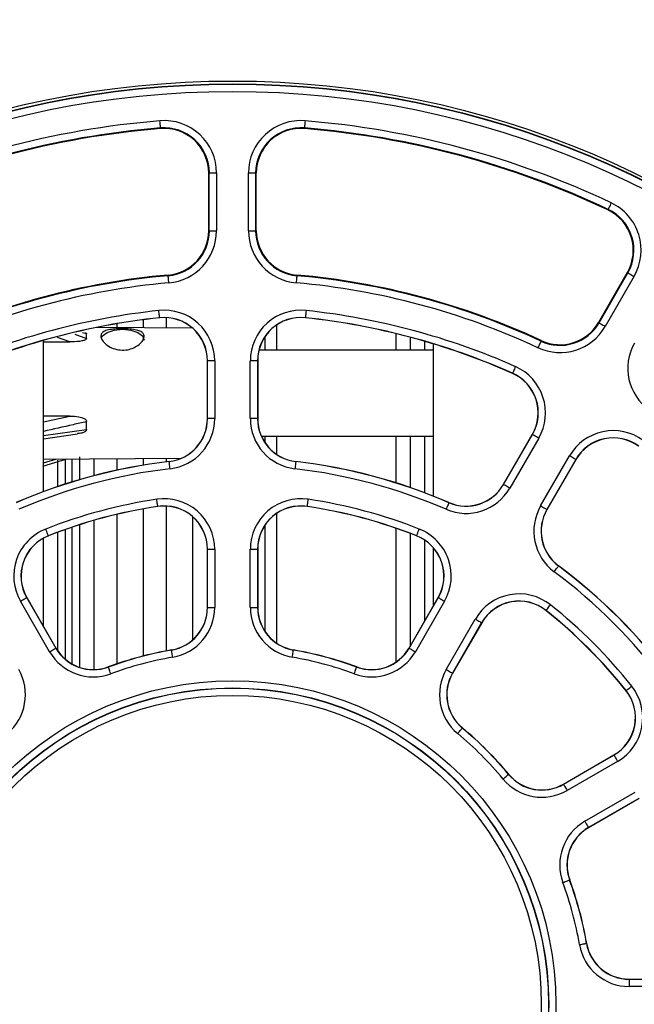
# Paper-space layout 'Sheet1' of a CAD drawing. Header units: millimetres. Extents: x 0 to 420, y 0 to 297.
# Tile 9 of 130: x 57 to 65, y 62 to 76. Entities that reach past the tile are written whole.
import ezdxf

# ---------------------------------------------------------------- set-up
doc = ezdxf.new("R2010")
doc.units = ezdxf.units.MM
doc.layers.add('SLD-0', color=179, linetype='Continuous')
doc.styles.add('SLDTEXTSTYLE1', font='TXT', dxfattribs={"width": 0.75})
doc.styles.add('SLDTEXTSTYLE3', font='TXT', dxfattribs={"width": 0.96})
doc.dimstyles.new('SLDDIMSTYLE3', dxfattribs={"dimtxt": 2.5, "dimasz": 3.302, "dimexe": 0, "dimexo": 0.0625, "dimtad": 1, "dimdec": 1, "dimlfac": 5, "dimrnd": 1e-09, "dimzin": 4, "dimdsep": 46, "dimtxsty": 'SLDTEXTSTYLE1', "dimblk1": 'NONE', "dimblk2": 'NONE', "dimsah": 1, "dimcen": 0, "dimadec": 0, "dimazin": 1, "dimtfac": 1, "dimtmove": 0, "dimatfit": 3, "dimldrblk": 'NONE', "dimfxl": 0, "dimfrac": 2, "dimtolj": 1, "dimtzin": 12, "dimarcsym": 0})
doc.dimstyles.new('SLDDIMSTYLE4', dxfattribs={"dimtxt": 2.5, "dimasz": 3.302, "dimexe": 0, "dimexo": 0.0625, "dimtad": 1, "dimdec": 1, "dimlfac": 5, "dimrnd": 1e-09, "dimzin": 12, "dimdsep": 46, "dimtxsty": 'SLDTEXTSTYLE1', "dimblk1": 'NONE', "dimblk2": 'NONE', "dimsah": 1, "dimcen": 0, "dimadec": 0, "dimazin": 3, "dimtfac": 1, "dimtmove": 0, "dimatfit": 3, "dimldrblk": 'NONE', "dimfxl": 0, "dimfrac": 2, "dimtolj": 1, "dimtzin": 12, "dimarcsym": 0})

# ---------------------------------------------------------------- blocks, each defined once
blk = doc.blocks.new('_D_22')
at = {"layer": 'SLD-0', "color": 179}
for p, q in [((177.639, 244.196), (170.681, 237.013)), ((170.681, 237.013), (163.266, 229.357)), ((168.235, 235.206), (170.681, 237.013)), ((170.681, 237.013), (168.594, 234.858)), ((170.681, 237.013), (168.953, 234.51)), ((168.235, 235.206), (168.953, 234.51)), ((163.266, 229.357), (151.443, 229.357))]:
    blk.add_line(p, q, dxfattribs=at)
at = {"layer": 'SLD-0', "color": 179, "char_height": 2.5, "attachment_point": 1, "style": 'SLDTEXTSTYLE3'}
for s, insert in [('%%c', (150.193, 232.392)), ('20.0', (155.213, 232.43))]:
    blk.add_mtext(s, dxfattribs=dict(at, insert=insert))
blk = doc.blocks.new('_None')
blk = doc.blocks.new('_D_23')
at = {"layer": 'SLD-0', "color": 179}
for p, q in [((163.999, 261.493), (154.023, 261.493)), ((172.8, 249.896), (163.999, 261.493)), ((171.384, 252.588), (170.588, 251.984)), ((171.384, 252.588), (172.8, 249.896)), ((172.8, 249.896), (170.986, 252.286)), ((172.8, 249.896), (170.588, 251.984)), ((175.52, 246.312), (172.8, 249.896))]:
    blk.add_line(p, q, dxfattribs=at)
at = {"layer": 'SLD-0', "color": 179, "char_height": 2.5, "attachment_point": 1, "style": 'SLDTEXTSTYLE3'}
for s, insert in [('%%c', (152.773, 264.528)), ('9.0', (157.794, 264.566))]:
    blk.add_mtext(s, dxfattribs=dict(at, insert=insert))
blk = doc.blocks.new('_D_24')
at = {"layer": 'SLD-0', "color": 179}
for p, q in [((241.453, 256.697), (250.709, 264.131)), ((250.709, 264.131), (262.532, 264.131)), ((241.453, 256.697), (243.478, 258.965)), ((244.105, 258.186), (243.478, 258.965)), ((241.453, 256.697), (243.792, 258.576)), ((244.105, 258.186), (241.453, 256.697)), ((236.385, 252.627), (241.453, 256.697))]:
    blk.add_line(p, q, dxfattribs=at)
at = {"layer": 'SLD-0', "color": 179, "char_height": 2.5, "attachment_point": 1, "style": 'SLDTEXTSTYLE3'}
for s, insert in [('%%c', (251.047, 267.167)), ('13.0', (256.067, 267.205))]:
    blk.add_mtext(s, dxfattribs=dict(at, insert=insert))
blk = doc.blocks.new('_D_25')
at = {"layer": 'SLD-0', "color": 179}
for p, q in [((240.691, 239.098), (237.146, 235.226)), ((237.146, 235.226), (227.951, 225.18)), ((234.752, 233.35), (237.146, 235.226)), ((237.146, 235.226), (235.121, 233.013)), ((237.146, 235.226), (235.489, 232.675)), ((234.752, 233.35), (235.489, 232.675)), ((227.951, 225.18), (216.128, 225.18))]:
    blk.add_line(p, q, dxfattribs=at)
at = {"layer": 'SLD-0', "color": 179, "char_height": 2.5, "attachment_point": 1, "style": 'SLDTEXTSTYLE3'}
for s, insert in [('%%c', (214.878, 228.215)), ('10.5', (219.898, 228.254))]:
    blk.add_mtext(s, dxfattribs=dict(at, insert=insert))
blk = doc.blocks.new('_D_28')
at = {"layer": 'SLD-0', "color": 179}
for p, q in [((173.264, 174.39), (183.569, 183.365)), ((183.569, 183.365), (193.545, 183.365)), ((173.264, 174.39), (175.198, 176.738)), ((175.855, 175.984), (175.198, 176.738)), ((173.264, 174.39), (175.526, 176.361)), ((175.855, 175.984), (173.264, 174.39)), ((169.87, 171.435), (173.264, 174.39))]:
    blk.add_line(p, q, dxfattribs=at)
at = {"layer": 'SLD-0', "color": 179, "char_height": 2.5, "attachment_point": 1, "style": 'SLDTEXTSTYLE3'}
for s, insert in [('%%c', (183.906, 186.4)), ('9.0', (188.927, 186.438))]:
    blk.add_mtext(s, dxfattribs=dict(at, insert=insert))
blk = doc.blocks.new('_D_30')
at = {"layer": 'SLD-0', "color": 179}
for p, q in [((230.033, 164.087), (234.374, 159.249)), ((236.006, 156.682), (234.374, 159.249)), ((234.374, 159.249), (236.75, 157.35)), ((234.374, 159.249), (236.378, 157.016)), ((234.374, 159.249), (244.668, 147.778)), ((236.006, 156.682), (236.75, 157.35)), ((244.668, 147.778), (256.491, 147.778))]:
    blk.add_line(p, q, dxfattribs=at)
at = {"layer": 'SLD-0', "color": 179, "char_height": 2.5, "attachment_point": 1, "style": 'SLDTEXTSTYLE3'}
for s, insert in [('%%c', (245.006, 150.813)), ('13.0', (250.026, 150.851))]:
    blk.add_mtext(s, dxfattribs=dict(at, insert=insert))
blk = doc.blocks.new('_D_31')
at = {"layer": 'SLD-0', "color": 179}
for p, q in [((224.118, 191.46), (212.295, 191.46)), ((230.761, 181.361), (224.118, 191.46)), ((229.53, 184.142), (228.695, 183.593)), ((229.53, 184.142), (230.761, 181.361)), ((230.761, 181.361), (229.113, 183.868)), ((230.761, 181.361), (228.695, 183.593)), ((233.646, 176.975), (230.761, 181.361))]:
    blk.add_line(p, q, dxfattribs=at)
at = {"layer": 'SLD-0', "color": 179, "char_height": 2.5, "attachment_point": 1, "style": 'SLDTEXTSTYLE3'}
for s, insert in [('%%c', (211.045, 194.495)), ('10.5', (216.066, 194.534))]:
    blk.add_mtext(s, dxfattribs=dict(at, insert=insert))

psp = doc.layouts.new('Sheet1')

# ---------------------------------------------------------------- linework, layer by layer
at = {"layer": 'SLD-0', "color": 179, "linetype": 'Continuous', "lineweight": 25}
for p, q in [((58.766, 74.643), (58.764, 74.662)), ((58.767, 74.625), (58.766, 74.643)), ((60.782, 74.643), (60.78, 74.625)), ((60.783, 74.662), (60.782, 74.643)), ((58.768, 74.608), (58.767, 74.625)), ((58.77, 74.593), (58.768, 74.608)), ((58.771, 74.58), (58.77, 74.593)), ((58.771, 74.571), (58.771, 74.58)), ((58.772, 74.565), (58.771, 74.571)), ((58.772, 74.563), (58.772, 74.565)), ((58.772, 74.563), (58.773, 74.554)), ((60.775, 74.563), (60.774, 74.554)), ((60.776, 74.571), (60.775, 74.565)), ((60.775, 74.565), (60.775, 74.563)), ((60.777, 74.593), (60.776, 74.58)), ((60.776, 74.58), (60.776, 74.571)), ((60.779, 74.608), (60.777, 74.593)), ((60.78, 74.625), (60.779, 74.608)), ((59.442, 73.937), (59.442, 73.134)), ((59.451, 73.937), (59.442, 73.937)), ((59.451, 73.134), (59.451, 73.937)), ((59.451, 73.937), (59.551, 73.937)), ((59.551, 73.937), (59.551, 73.134)), ((59.996, 73.134), (59.996, 73.937)), ((59.996, 73.937), (60.096, 73.937)), ((60.096, 73.937), (60.096, 73.134)), ((60.096, 73.937), (60.105, 73.937)), ((60.105, 73.134), (60.105, 73.937)), ((65, 73.431), (64.996, 73.423)), ((65.001, 73.433), (65, 73.431)), ((65.003, 73.438), (65.001, 73.433)), ((65.007, 73.447), (65.003, 73.438)), ((65.012, 73.458), (65.007, 73.447)), ((65.019, 73.471), (65.012, 73.458)), ((65.026, 73.487), (65.019, 73.471)), ((65.034, 73.504), (65.026, 73.487)), ((65.042, 73.521), (65.034, 73.504)), ((59.451, 73.134), (59.442, 73.134)), ((59.451, 73.134), (59.551, 73.134)), ((59.996, 73.134), (60.096, 73.134)), ((60.096, 73.134), (60.105, 73.134)), ((58.879, 72.509), (58.878, 72.518)), ((58.879, 72.507), (58.879, 72.509)), ((58.879, 72.501), (58.879, 72.507)), ((58.88, 72.492), (58.879, 72.501)), ((58.881, 72.479), (58.88, 72.492)), ((58.883, 72.464), (58.881, 72.479)), ((58.884, 72.447), (58.883, 72.464)), ((58.886, 72.429), (58.884, 72.447)), ((60.663, 72.447), (60.661, 72.429)), ((60.664, 72.464), (60.663, 72.447)), ((60.666, 72.479), (60.664, 72.464)), ((60.667, 72.492), (60.666, 72.479)), ((60.668, 72.501), (60.667, 72.492)), ((60.668, 72.509), (60.669, 72.518)), ((60.668, 72.509), (60.668, 72.507)), ((60.668, 72.507), (60.668, 72.501)), ((65.267, 72.554), (64.866, 71.859)), ((64.873, 71.854), (65.275, 72.549)), ((65.361, 72.5), (64.96, 71.804)), ((65.275, 72.549), (65.267, 72.554)), ((65.275, 72.549), (65.277, 72.548)), ((65.277, 72.548), (65.282, 72.545)), ((65.282, 72.545), (65.29, 72.541)), ((65.29, 72.541), (65.301, 72.535)), ((65.301, 72.535), (65.314, 72.527)), ((65.314, 72.527), (65.329, 72.518)), ((65.329, 72.518), (65.345, 72.509)), ((65.345, 72.509), (65.361, 72.5)), ((58.888, 72.41), (58.886, 72.429)), ((60.661, 72.429), (60.66, 72.41)), ((58.751, 72.005), (58.749, 72.024)), ((60.798, 72.024), (60.796, 72.005)), ((58.53, 71.895), (58.53, 71.784)), ((58.753, 71.987), (58.751, 72.005)), ((58.755, 71.97), (58.753, 71.987)), ((58.757, 71.955), (58.755, 71.97)), ((58.758, 71.942), (58.757, 71.955)), ((58.759, 71.933), (58.758, 71.942)), ((58.76, 71.927), (58.759, 71.933)), ((58.76, 71.925), (58.76, 71.927)), ((58.76, 71.925), (58.76, 71.923)), ((58.85, 71.925), (58.85, 71.781)), ((60.788, 71.933), (60.787, 71.927)), ((60.787, 71.927), (60.787, 71.925)), ((60.787, 71.925), (60.787, 71.923)), ((60.789, 71.942), (60.788, 71.933)), ((60.79, 71.955), (60.789, 71.942)), ((60.792, 71.97), (60.79, 71.955)), ((60.794, 71.987), (60.792, 71.97)), ((60.796, 72.005), (60.794, 71.987)), ((59.217, 71.779), (57.882, 71.788)), ((58.031, 71.719), (58.129, 71.751)), ((58.129, 71.751), (58.243, 71.763)), ((58.164, 71.84), (58.164, 71.786)), ((58.243, 71.763), (58.358, 71.751)), ((58.358, 71.751), (58.456, 71.719)), ((64.873, 71.854), (64.866, 71.859)), ((64.873, 71.854), (64.875, 71.853)), ((64.875, 71.853), (64.88, 71.85)), ((64.88, 71.85), (64.889, 71.845)), ((64.889, 71.845), (64.899, 71.839)), ((64.899, 71.839), (64.912, 71.832)), ((64.912, 71.832), (64.927, 71.823)), ((64.927, 71.823), (64.943, 71.814)), ((64.943, 71.814), (64.96, 71.804)), ((57.743, 71.637), (57.743, 71.698)), ((57.947, 71.638), (57.966, 71.671)), ((57.966, 71.671), (58.031, 71.719)), ((58.456, 71.719), (58.521, 71.671)), ((58.521, 71.671), (58.543, 71.614)), ((60.224, 71.658), (60.224, 71.475)), ((62.044, 71.704), (62.044, 71.475)), ((62.244, 71.653), (62.244, 71.475)), ((57.144, 69.507), (57.144, 71.609)), ((57.144, 71.591), (57.511, 71.588)), ((62.444, 71.597), (62.444, 71.475)), ((62.564, 71.562), (62.564, 69.446)), ((64.031, 71.526), (64.023, 71.508)), ((64.039, 71.543), (64.031, 71.526)), ((64.046, 71.558), (64.039, 71.543)), ((64.052, 71.572), (64.046, 71.558)), ((64.058, 71.583), (64.052, 71.572)), ((64.062, 71.592), (64.058, 71.583)), ((64.064, 71.597), (64.062, 71.592)), ((64.065, 71.599), (64.064, 71.597)), ((64.065, 71.599), (64.069, 71.607)), ((62.564, 71.475), (60.142, 71.475)), ((59.424, 70.521), (59.424, 71.326)), ((59.426, 71.326), (59.424, 71.326)), ((59.526, 71.326), (59.426, 71.326)), ((59.426, 70.521), (59.426, 71.326)), ((59.526, 71.326), (59.526, 70.521)), ((60.021, 70.521), (60.021, 71.326)), ((60.121, 71.326), (60.021, 71.326)), ((60.121, 71.326), (60.121, 70.521)), ((60.121, 71.326), (60.124, 71.326)), ((60.124, 71.326), (60.124, 70.521)), ((63.695, 71.209), (63.688, 71.194)), ((63.703, 71.226), (63.695, 71.209)), ((63.711, 71.244), (63.703, 71.226)), ((63.67, 71.152), (63.669, 71.15)), ((63.671, 71.155), (63.67, 71.152)), ((63.673, 71.16), (63.671, 71.155)), ((63.677, 71.168), (63.673, 71.16)), ((63.682, 71.18), (63.677, 71.168)), ((63.688, 71.194), (63.682, 71.18)), ((57.511, 70.557), (57.144, 70.555)), ((59.426, 70.521), (59.424, 70.521)), ((59.526, 70.521), (59.426, 70.521)), ((60.121, 70.521), (60.021, 70.521)), ((60.121, 70.521), (60.124, 70.521)), ((57.743, 70.371), (57.743, 70.479)), ((57.144, 70.238), (57.615, 70.308)), ((60.176, 70.275), (62.564, 70.275)), ((60.224, 70.275), (60.224, 70.189)), ((62.044, 70.275), (62.044, 69.629)), ((62.244, 70.275), (62.244, 69.564)), ((62.444, 70.275), (62.444, 69.492)), ((63.543, 69.605), (63.945, 70.302)), ((63.545, 69.604), (63.947, 70.301)), ((64.034, 70.251), (63.632, 69.554)), ((63.947, 70.301), (63.945, 70.302)), ((63.949, 70.3), (63.947, 70.301)), ((63.954, 70.297), (63.949, 70.3)), ((63.963, 70.292), (63.954, 70.297)), ((63.973, 70.286), (63.963, 70.292)), ((63.986, 70.278), (63.973, 70.286)), ((64.001, 70.27), (63.986, 70.278)), ((64.017, 70.26), (64.001, 70.27)), ((64.034, 70.251), (64.017, 70.26)), ((57.144, 69.958), (59.063, 69.971)), ((57.644, 69.988), (57.644, 69.672)), ((64.06, 69.306), (64.463, 70.003)), ((64.479, 69.993), (64.463, 70.003)), ((64.496, 69.984), (64.479, 69.993)), ((64.51, 69.976), (64.496, 69.984)), ((64.523, 69.968), (64.51, 69.976)), ((57.137, 69.858), (57.469, 69.96)), ((57.344, 69.577), (57.344, 69.941)), ((57.844, 69.963), (57.844, 69.727)), ((58.164, 69.965), (58.164, 69.804)), ((58.53, 69.967), (58.53, 69.874)), ((58.85, 69.969), (58.85, 69.92)), ((58.893, 69.923), (58.893, 69.925)), ((58.894, 69.92), (58.893, 69.923)), ((58.894, 69.914), (58.894, 69.92)), ((58.895, 69.905), (58.894, 69.914)), ((58.897, 69.893), (58.895, 69.905)), ((58.899, 69.878), (58.897, 69.893)), ((58.901, 69.861), (58.899, 69.878)), ((58.903, 69.842), (58.901, 69.861)), ((58.905, 69.823), (58.903, 69.842)), ((60.644, 69.842), (60.642, 69.823)), ((60.647, 69.861), (60.644, 69.842)), ((60.649, 69.878), (60.647, 69.861)), ((60.65, 69.893), (60.649, 69.878)), ((60.652, 69.905), (60.65, 69.893)), ((60.653, 69.914), (60.652, 69.905)), ((60.654, 69.923), (60.653, 69.92)), ((60.653, 69.92), (60.653, 69.914)), ((60.654, 69.923), (60.654, 69.925)), ((64.549, 69.953), (64.147, 69.256)), ((64.552, 69.952), (64.149, 69.255)), ((64.534, 69.962), (64.523, 69.968)), ((64.542, 69.957), (64.534, 69.962)), ((64.547, 69.954), (64.542, 69.957)), ((64.549, 69.953), (64.547, 69.954)), ((64.549, 69.953), (64.552, 69.952)), ((63.545, 69.604), (63.543, 69.605)), ((63.547, 69.602), (63.545, 69.604)), ((63.552, 69.599), (63.547, 69.602)), ((63.56, 69.595), (63.552, 69.599)), ((63.571, 69.589), (63.56, 69.595)), ((63.584, 69.581), (63.571, 69.589)), ((63.599, 69.572), (63.584, 69.581)), ((63.615, 69.563), (63.599, 69.572)), ((63.632, 69.554), (63.615, 69.563)), ((58.722, 69.381), (58.719, 69.4)), ((58.725, 69.362), (58.722, 69.381)), ((58.727, 69.346), (58.725, 69.362)), ((58.73, 69.331), (58.727, 69.346)), ((58.732, 69.318), (58.73, 69.331)), ((58.733, 69.309), (58.732, 69.318)), ((58.734, 69.303), (58.733, 69.309)), ((58.734, 69.301), (58.734, 69.303)), ((58.734, 69.301), (58.734, 69.299)), ((58.85, 69.305), (58.85, 67.29)), ((60.813, 69.303), (60.814, 69.309)), ((60.813, 69.301), (60.813, 69.303)), ((60.813, 69.301), (60.813, 69.299)), ((60.814, 69.309), (60.816, 69.318)), ((60.816, 69.318), (60.817, 69.331)), ((60.817, 69.331), (60.82, 69.346)), ((60.82, 69.346), (60.822, 69.362)), ((60.822, 69.362), (60.825, 69.381)), ((60.825, 69.381), (60.828, 69.4)), ((62.76, 69.295), (62.752, 69.278)), ((62.767, 69.31), (62.76, 69.295)), ((62.773, 69.324), (62.767, 69.31)), ((62.778, 69.336), (62.773, 69.324)), ((62.781, 69.344), (62.778, 69.336)), ((62.784, 69.35), (62.781, 69.344)), ((62.784, 69.352), (62.785, 69.354)), ((62.784, 69.352), (62.784, 69.35)), ((64.077, 69.296), (64.06, 69.306)), ((64.093, 69.287), (64.077, 69.296)), ((64.108, 69.278), (64.093, 69.287)), ((58.164, 69.188), (58.164, 67.11)), ((58.53, 69.265), (58.53, 67.219)), ((59.217, 69.158), (59.217, 67.442)), ((62.752, 69.278), (62.745, 69.26)), ((64.121, 69.271), (64.108, 69.278)), ((64.132, 69.265), (64.121, 69.271)), ((64.14, 69.26), (64.132, 69.265)), ((64.145, 69.257), (64.14, 69.26)), ((64.147, 69.256), (64.145, 69.257)), ((64.147, 69.256), (64.149, 69.255)), ((57.644, 69.044), (57.644, 67.063)), ((57.844, 69.105), (57.844, 67.031)), ((60.224, 69.037), (60.224, 67.563)), ((57.182, 68.968), (57.175, 68.986)), ((57.189, 68.951), (57.182, 68.968)), ((57.195, 68.935), (57.189, 68.951)), ((57.2, 68.921), (57.195, 68.935)), ((57.205, 68.909), (57.2, 68.921)), ((57.208, 68.901), (57.205, 68.909)), ((57.21, 68.895), (57.208, 68.901)), ((57.211, 68.893), (57.21, 68.895)), ((57.211, 68.893), (57.212, 68.891)), ((57.344, 67.289), (57.344, 68.941)), ((62.044, 68.998), (62.044, 67.132)), ((62.244, 68.926), (62.244, 67.354)), ((62.336, 68.893), (62.335, 68.891)), ((62.336, 68.893), (62.337, 68.895)), ((62.337, 68.895), (62.339, 68.901)), ((62.339, 68.901), (62.342, 68.909)), ((62.342, 68.909), (62.347, 68.921)), ((62.347, 68.921), (62.352, 68.935)), ((62.352, 68.935), (62.359, 68.951)), ((62.359, 68.951), (62.365, 68.968)), ((62.365, 68.968), (62.372, 68.986)), ((57.144, 67.631), (57.144, 68.859)), ((62.444, 68.835), (62.444, 67.701)), ((59.426, 68.705), (59.424, 68.705)), ((59.424, 67.895), (59.424, 68.705)), ((59.426, 68.705), (59.526, 68.705)), ((59.426, 67.895), (59.426, 68.705)), ((59.526, 68.705), (59.526, 67.895)), ((60.021, 67.895), (60.021, 68.705)), ((60.021, 68.705), (60.121, 68.705)), ((60.121, 68.705), (60.121, 67.895)), ((60.121, 68.705), (60.124, 68.705)), ((60.124, 68.705), (60.124, 67.895)), ((62.564, 68.731), (62.564, 67.909)), ((64.299, 68.457), (64.304, 68.465)), ((64.304, 68.465), (64.308, 68.47)), ((64.308, 68.47), (64.309, 68.471)), ((64.309, 68.471), (64.31, 68.473)), ((64.249, 68.391), (64.261, 68.407)), ((64.261, 68.407), (64.272, 68.422)), ((64.272, 68.422), (64.282, 68.435)), ((64.282, 68.435), (64.291, 68.447)), ((64.291, 68.447), (64.299, 68.457)), ((56.823, 67.981), (56.84, 67.991)), ((57.229, 67.279), (56.823, 67.981)), ((56.84, 67.991), (56.856, 68)), ((56.856, 68), (56.871, 68.009)), ((56.871, 68.009), (56.884, 68.016)), ((56.884, 68.016), (56.895, 68.022)), ((56.895, 68.022), (56.903, 68.027)), ((56.903, 68.027), (56.908, 68.03)), ((56.908, 68.03), (56.91, 68.031)), ((56.91, 68.031), (56.912, 68.032)), ((56.91, 68.031), (57.315, 67.329)), ((56.912, 68.032), (57.317, 67.331)), ((62.23, 67.331), (62.635, 68.032)), ((62.232, 67.329), (62.637, 68.031)), ((62.724, 67.981), (62.319, 67.279)), ((62.637, 68.031), (62.635, 68.032)), ((62.637, 68.031), (62.639, 68.03)), ((62.639, 68.03), (62.644, 68.027)), ((62.644, 68.027), (62.652, 68.022)), ((62.652, 68.022), (62.663, 68.016)), ((62.663, 68.016), (62.676, 68.009)), ((62.676, 68.009), (62.691, 68)), ((62.691, 68), (62.707, 67.991)), ((62.707, 67.991), (62.724, 67.981)), ((64.175, 67.902), (64.186, 67.917)), ((64.186, 67.917), (64.198, 67.932)), ((59.426, 67.895), (59.424, 67.895)), ((59.426, 67.895), (59.526, 67.895)), ((60.021, 67.895), (60.121, 67.895)), ((60.121, 67.895), (60.124, 67.895)), ((64.136, 67.854), (64.135, 67.852)), ((64.136, 67.854), (64.138, 67.855)), ((64.138, 67.855), (64.141, 67.86)), ((64.141, 67.86), (64.147, 67.867)), ((64.147, 67.867), (64.155, 67.877)), ((64.155, 67.877), (64.164, 67.889)), ((64.164, 67.889), (64.175, 67.902)), ((62.747, 67.032), (63.152, 67.734)), ((63.239, 67.684), (62.834, 66.982)), ((63.241, 67.682), (62.836, 66.981)), ((63.152, 67.734), (63.169, 67.724)), ((63.169, 67.724), (63.185, 67.715)), ((63.185, 67.715), (63.2, 67.706)), ((63.2, 67.706), (63.213, 67.699)), ((63.213, 67.699), (63.224, 67.692)), ((63.224, 67.692), (63.232, 67.688)), ((63.232, 67.688), (63.237, 67.685)), ((63.237, 67.685), (63.239, 67.684)), ((63.239, 67.684), (63.241, 67.682)), ((57.229, 67.279), (57.245, 67.289)), ((57.245, 67.289), (57.261, 67.298)), ((57.261, 67.298), (57.276, 67.307)), ((57.276, 67.307), (57.289, 67.314)), ((57.289, 67.314), (57.3, 67.321)), ((57.3, 67.321), (57.308, 67.325)), ((57.308, 67.325), (57.313, 67.328)), ((57.313, 67.328), (57.315, 67.329)), ((57.315, 67.329), (57.317, 67.331)), ((58.926, 67.301), (58.925, 67.304)), ((58.926, 67.299), (58.926, 67.301)), ((58.927, 67.293), (58.926, 67.299)), ((58.929, 67.284), (58.927, 67.293)), ((58.931, 67.272), (58.929, 67.284)), ((58.933, 67.257), (58.931, 67.272)), ((58.936, 67.24), (58.933, 67.257)), ((58.939, 67.222), (58.936, 67.24)), ((60.608, 67.222), (60.611, 67.24)), ((60.611, 67.24), (60.614, 67.257)), ((60.614, 67.257), (60.616, 67.272)), ((60.616, 67.272), (60.618, 67.284)), ((60.618, 67.284), (60.62, 67.293)), ((60.62, 67.293), (60.621, 67.299)), ((60.621, 67.301), (60.622, 67.304)), ((60.621, 67.299), (60.621, 67.301)), ((62.232, 67.329), (62.23, 67.331)), ((62.232, 67.329), (62.234, 67.328)), ((62.234, 67.328), (62.239, 67.325)), ((62.239, 67.325), (62.247, 67.321)), ((62.247, 67.321), (62.258, 67.314)), ((62.258, 67.314), (62.271, 67.307)), ((62.271, 67.307), (62.286, 67.298)), ((62.286, 67.298), (62.302, 67.289)), ((62.302, 67.289), (62.319, 67.279)), ((58.943, 67.203), (58.939, 67.222)), ((60.604, 67.203), (60.608, 67.222)), ((58.045, 67.065), (58.044, 67.068)), ((58.046, 67.063), (58.045, 67.065)), ((58.048, 67.058), (58.046, 67.063)), ((58.051, 67.049), (58.048, 67.058)), ((58.056, 67.037), (58.051, 67.049)), ((58.061, 67.023), (58.056, 67.037)), ((58.067, 67.007), (58.061, 67.023)), ((58.073, 66.99), (58.067, 67.007)), ((58.08, 66.971), (58.073, 66.99)), ((61.467, 66.971), (61.474, 66.99)), ((61.474, 66.99), (61.48, 67.007)), ((61.48, 67.007), (61.486, 67.023)), ((61.486, 67.023), (61.492, 67.037)), ((61.492, 67.037), (61.496, 67.049)), ((61.496, 67.049), (61.499, 67.058)), ((61.499, 67.058), (61.501, 67.063)), ((61.501, 67.063), (61.502, 67.065)), ((61.502, 67.065), (61.503, 67.068)), ((62.747, 67.032), (62.764, 67.022)), ((62.764, 67.022), (62.78, 67.013)), ((62.78, 67.013), (62.795, 67.004)), ((62.795, 67.004), (62.808, 66.997)), ((62.808, 66.997), (62.819, 66.991)), ((62.819, 66.991), (62.827, 66.986)), ((62.827, 66.986), (62.832, 66.983)), ((62.832, 66.983), (62.834, 66.982)), ((62.834, 66.982), (62.836, 66.981)), ((65.251, 66.739), (65.249, 66.737)), ((65.251, 66.739), (65.253, 66.74)), ((65.253, 66.74), (65.257, 66.744)), ((65.257, 66.744), (65.265, 66.75)), ((65.265, 66.75), (65.274, 66.757)), ((65.274, 66.757), (65.286, 66.767)), ((65.286, 66.767), (65.3, 66.777)), ((65.3, 66.777), (65.314, 66.789)), ((65.314, 66.789), (65.329, 66.801)), ((62.906, 66.141), (62.919, 66.155)), ((62.919, 66.155), (62.931, 66.17)), ((62.931, 66.17), (62.942, 66.183)), ((62.942, 66.183), (62.951, 66.195)), ((62.951, 66.195), (62.959, 66.204)), ((62.959, 66.204), (62.965, 66.211)), ((62.965, 66.211), (62.969, 66.216)), ((62.969, 66.216), (62.97, 66.218)), ((62.97, 66.218), (62.972, 66.219)), ((64.378, 65.439), (65.08, 65.844)), ((64.379, 65.437), (65.081, 65.842)), ((65.131, 65.755), (64.429, 65.35)), ((65.081, 65.842), (65.08, 65.844)), ((65.081, 65.842), (65.082, 65.84)), ((65.082, 65.84), (65.085, 65.835)), ((65.085, 65.835), (65.09, 65.827)), ((65.09, 65.827), (65.096, 65.816)), ((65.096, 65.816), (65.103, 65.803)), ((65.103, 65.803), (65.112, 65.788)), ((65.112, 65.788), (65.121, 65.772)), ((65.121, 65.772), (65.131, 65.755)), ((63.538, 65.509), (63.553, 65.521)), ((63.553, 65.521), (63.567, 65.533)), ((63.567, 65.533), (63.58, 65.544)), ((63.58, 65.544), (63.592, 65.554)), ((63.592, 65.554), (63.601, 65.562)), ((63.601, 65.562), (63.609, 65.568)), ((63.609, 65.568), (63.613, 65.572)), ((63.613, 65.572), (63.615, 65.573)), ((63.615, 65.573), (63.617, 65.575)), ((64.379, 65.437), (64.378, 65.439)), ((64.379, 65.437), (64.38, 65.435)), ((64.38, 65.435), (64.383, 65.43)), ((64.383, 65.43), (64.388, 65.421)), ((64.388, 65.421), (64.394, 65.411)), ((64.394, 65.411), (64.402, 65.398)), ((64.402, 65.398), (64.41, 65.383)), ((64.41, 65.383), (64.42, 65.367)), ((64.42, 65.367), (64.429, 65.35)), ((64.677, 64.921), (65.378, 65.326)), ((65.428, 65.24), (64.727, 64.835)), ((65.43, 65.238), (64.728, 64.832)), ((64.677, 64.921), (64.686, 64.904)), ((64.686, 64.904), (64.696, 64.888)), ((64.696, 64.888), (64.704, 64.874)), ((64.704, 64.874), (64.712, 64.861)), ((64.712, 64.861), (64.718, 64.85)), ((64.718, 64.85), (64.723, 64.842)), ((64.723, 64.842), (64.726, 64.837)), ((64.726, 64.837), (64.727, 64.835)), ((64.727, 64.835), (64.728, 64.832)), ((64.387, 64.077), (64.404, 64.083)), ((64.404, 64.083), (64.42, 64.089)), ((64.42, 64.089), (64.435, 64.094)), ((64.435, 64.094), (64.446, 64.098)), ((64.446, 64.098), (64.455, 64.102)), ((64.455, 64.102), (64.461, 64.104)), ((64.461, 64.104), (64.463, 64.104)), ((64.463, 64.104), (64.465, 64.105)), ((64.369, 64.07), (64.387, 64.077)), ((64.6, 63.207), (64.619, 63.21)), ((64.619, 63.21), (64.637, 63.213)), ((64.637, 63.213), (64.654, 63.216)), ((64.654, 63.216), (64.669, 63.219)), ((64.669, 63.219), (64.681, 63.221)), ((64.681, 63.221), (64.691, 63.223)), ((64.691, 63.223), (64.696, 63.224)), ((64.696, 63.224), (64.699, 63.224)), ((64.699, 63.224), (64.701, 63.224)), ((65.292, 62.726), (66.103, 62.726)), ((65.292, 62.724), (65.292, 62.726)), ((65.292, 62.724), (66.103, 62.724)), ((65.292, 62.724), (65.292, 62.624)), ((66.103, 62.624), (65.292, 62.624))]:
    psp.add_line(p, q, dxfattribs=at)
at = {"layer": 'SLD-0', "color": 8, "linetype": 'Continuous', "lineweight": 25}
for p, q in [((60.384, 71.82), (60.384, 71.475)), ((57.511, 71.588), (57.339, 71.647)), ((57.58, 71.694), (57.743, 71.637)), ((57.743, 71.698), (57.688, 71.715)), ((57.144, 70.476), (57.511, 70.557)), ((57.144, 70.285), (57.743, 70.371)), ((60.384, 70.275), (60.384, 70.027)), ((57.144, 69.906), (57.318, 69.959)), ((57.444, 69.954), (57.444, 69.61)), ((57.544, 69.642), (57.544, 69.96)), ((60.384, 69.2), (60.384, 67.401)), ((57.544, 67.107), (57.544, 69.011)), ((57.444, 68.977), (57.444, 67.178))]:
    psp.add_line(p, q, dxfattribs=at)
at = {"layer": 'SLD-0', "color": 179, "linetype": 'Continuous', "lineweight": 25}
for radius in [12.84, 12.8, 12.796, 12.696, 4.499, 4.399, 4.396, 4.296]:
    psp.add_circle((59.774, 62.376), radius, dxfattribs=at)
for centre, radius, start, end in [((59.774, 62.376), 12.328, 94.6976, 115.3024), ((58.824, 73.937), 0.728, 359.9999, 94.6976), ((60.724, 73.937), 0.728, 85.3024, 180), ((59.774, 62.376), 12.328, 64.6976, 85.3024), ((59.774, 62.376), 12.228, 94.6976, 115.3024), ((59.774, 62.376), 12.219, 94.6976, 115.3024), ((58.824, 73.937), 0.628, 359.9999, 94.6976), ((58.824, 73.937), 0.619, 359.9999, 94.6976), ((60.724, 73.937), 0.628, 85.3024, 180.0001), ((60.724, 73.937), 0.619, 85.3024, 180.0001), ((59.774, 62.376), 12.219, 64.6976, 85.3024), ((59.774, 62.376), 12.228, 64.6976, 85.3024), ((64.731, 72.863), 0.619, 330, 64.6976), ((64.731, 72.863), 0.628, 329.9999, 64.6976), ((64.731, 72.863), 0.728, 330, 64.6976), ((58.824, 73.134), 0.619, 275.0464, 0), ((58.824, 73.134), 0.628, 275.0464, 0.0001), ((58.824, 73.134), 0.728, 275.0464, 0), ((60.724, 73.134), 0.728, 180, 264.9536), ((60.724, 73.134), 0.628, 179.9999, 264.9536), ((60.724, 73.134), 0.619, 180, 264.9536), ((59.774, 62.376), 10.181, 95.0464, 114.9536), ((59.774, 62.376), 10.172, 95.0464, 114.9536), ((59.774, 62.376), 10.172, 65.0464, 84.9536), ((59.774, 62.376), 10.181, 65.0464, 84.9536), ((59.774, 62.376), 10.072, 95.0464, 114.9536), ((59.774, 62.376), 10.072, 65.0464, 84.9536), ((59.774, 62.376), 9.702, 96.0592, 113.9408), ((58.824, 71.326), 0.702, 360, 96.0592), ((60.724, 71.326), 0.702, 83.9408, 180), ((59.774, 62.376), 9.702, 66.0592, 83.9408), ((59.774, 62.376), 9.602, 96.0592, 113.9408), ((59.774, 62.376), 9.6, 96.0592, 113.9408), ((58.824, 71.326), 0.602, 0, 96.0592), ((58.824, 71.326), 0.6, 360, 96.0592), ((60.724, 71.326), 0.602, 83.9408, 180), ((60.724, 71.326), 0.6, 83.9408, 180), ((59.774, 62.376), 9.602, 66.0592, 83.9408), ((59.774, 62.376), 9.6, 66.0592, 83.9408), ((64.33, 72.168), 0.728, 245.0464, 330), ((64.33, 72.168), 0.628, 245.0464, 330), ((64.33, 72.168), 0.619, 245.0464, 330), ((65.975, 71.218), 0.702, 150, 234.9536), ((63.426, 70.602), 0.702, 330, 66.0592), ((63.426, 70.602), 0.6, 330, 66.0592), ((63.426, 70.602), 0.602, 330, 66.0592), ((58.824, 70.521), 0.602, 276.6529, 0), ((58.824, 70.521), 0.6, 276.6529, 0), ((58.824, 70.521), 0.702, 276.6529, 0), ((60.724, 70.521), 0.702, 180, 263.3471), ((60.724, 70.521), 0.602, 180, 263.3471), ((60.724, 70.521), 0.6, 180, 263.3471), ((65.071, 69.652), 0.702, 53.9408, 150), ((65.071, 69.652), 0.602, 53.9408, 150), ((65.071, 69.652), 0.6, 53.9408, 150), ((59.774, 62.376), 7.6, 96.6529, 113.3471), ((59.774, 62.376), 7.598, 96.6529, 113.3471), ((59.774, 62.376), 7.6, 66.6529, 83.3471), ((59.774, 62.376), 7.598, 66.6529, 83.3471), ((59.774, 62.376), 7.498, 96.6529, 113.3471), ((59.774, 62.376), 7.498, 66.6529, 83.3471), ((63.023, 69.905), 0.602, 246.6529, 330), ((63.023, 69.905), 0.6, 246.6529, 330.0001), ((63.023, 69.905), 0.702, 246.6529, 330), ((59.774, 62.376), 7.102, 98.5364, 111.4636), ((59.774, 62.376), 7.002, 98.5364, 111.4636), ((59.774, 62.376), 7, 98.5364, 111.4636), ((58.824, 68.705), 0.702, 360, 98.5364), ((58.824, 68.705), 0.602, 0, 98.5364), ((58.824, 68.705), 0.6, 0, 98.5364), ((60.724, 68.705), 0.702, 81.4636, 180), ((60.724, 68.705), 0.602, 81.4636, 180), ((60.724, 68.705), 0.6, 81.4636, 180), ((59.774, 62.376), 7.002, 68.5364, 81.4636), ((59.774, 62.376), 7, 68.5364, 81.4636), ((59.774, 62.376), 7.102, 68.5364, 81.4636), ((64.669, 68.955), 0.702, 150, 233.3471), ((64.669, 68.955), 0.602, 150, 233.3472), ((64.669, 68.955), 0.6, 150, 233.3471), ((57.432, 68.332), 0.702, 111.4636, 210), ((57.432, 68.332), 0.602, 111.4636, 210), ((57.432, 68.332), 0.6, 111.4636, 210), ((62.115, 68.332), 0.6, 330, 68.5364), ((62.115, 68.332), 0.602, 330, 68.5364), ((62.115, 68.332), 0.702, 330, 68.5364), ((59.774, 62.376), 7.598, 36.6529, 53.3471), ((59.774, 62.376), 7.6, 36.6529, 53.3471), ((59.774, 62.376), 7.498, 36.6529, 53.3471), ((63.761, 67.382), 0.702, 51.4636, 150), ((63.761, 67.382), 0.602, 51.4636, 150), ((63.761, 67.382), 0.6, 51.4636, 150), ((59.774, 62.376), 7.102, 38.5364, 51.4636), ((58.824, 67.895), 0.6, 279.7671, 359.9999), ((58.824, 67.895), 0.602, 279.7671, 359.9999), ((58.824, 67.895), 0.702, 279.7671, 0), ((60.724, 67.895), 0.702, 180, 260.2329), ((60.724, 67.895), 0.602, 180.0001, 260.233), ((60.724, 67.895), 0.6, 180, 260.2329), ((59.774, 62.376), 7, 38.5364, 51.4636), ((59.774, 62.376), 7.002, 38.5364, 51.4636), ((57.837, 67.631), 0.702, 210, 290.2329), ((57.837, 67.631), 0.602, 210, 290.2329), ((57.837, 67.631), 0.6, 210, 290.2329), ((59.774, 62.376), 5, 99.7671, 110.2329), ((59.774, 62.376), 4.998, 99.7671, 110.2329), ((59.774, 62.376), 4.998, 69.7671, 80.2329), ((59.774, 62.376), 5, 69.7671, 80.2329), ((61.71, 67.631), 0.702, 249.7671, 330), ((61.71, 67.631), 0.602, 249.7671, 330), ((61.71, 67.631), 0.6, 249.7671, 330), ((59.774, 62.376), 4.898, 99.7671, 110.2329), ((59.774, 62.376), 4.898, 69.7671, 80.2329), ((56.191, 66.681), 0.702, 309.7671, 30), ((63.356, 66.681), 0.702, 150, 230.2329), ((63.356, 66.681), 0.602, 149.9999, 230.2331), ((63.356, 66.681), 0.6, 150, 230.2329), ((64.78, 66.363), 0.6, 300, 38.5364), ((64.78, 66.363), 0.602, 300.0001, 38.5364), ((64.78, 66.363), 0.702, 300, 38.5364), ((59.774, 62.376), 4.898, 39.7671, 50.2329), ((59.774, 62.376), 4.998, 39.7671, 50.2329), ((59.774, 62.376), 5, 39.7671, 50.2329), ((64.078, 65.958), 0.702, 219.7671, 300), ((64.078, 65.958), 0.602, 219.7671, 300), ((64.078, 65.958), 0.6, 219.7671, 300), ((65.028, 64.313), 0.702, 120, 200.2329), ((65.028, 64.313), 0.602, 120, 200.233), ((65.028, 64.313), 0.6, 120, 200.2329), ((59.774, 62.376), 4.998, 9.7671, 20.2329), ((59.774, 62.376), 5, 9.7671, 20.2329), ((59.774, 62.376), 4.898, 9.7671, 20.2329), ((65.292, 63.326), 0.702, 189.7671, 270), ((65.292, 63.326), 0.602, 189.7671, 270), ((65.292, 63.326), 0.6, 189.7671, 270)]:
    psp.add_arc(centre, radius, start, end, dxfattribs=at)
for points, knots in [([(58.458, 71.54), (58.479, 71.558), (58.521, 71.593), (58.547, 71.65), (58.541, 71.698), (58.504, 71.733), (58.439, 71.755), (58.351, 71.768), (58.25, 71.772), (58.152, 71.77), (58.064, 71.761), (58.017, 71.748), (57.998, 71.739)], [0, 0, 0, 0, 0.0535157, 0.1070997, 0.1589371, 0.2097997, 0.2623183, 0.3168642, 0.3705744, 0.4216016, 0.4724318, 0.5257714, 0.5257714, 0.5257714, 0.5257714]), ([(57.743, 71.637), (57.743, 71.635), (57.742, 71.63), (57.733, 71.621), (57.713, 71.61), (57.649, 71.593), (57.577, 71.588), (57.521, 71.588), (57.511, 71.588)], [0, 0, 0, 0, 0.051303, 0.102365, 0.190704, 0.362709, 0.882027, 1, 1, 1, 1]), ([(57.719, 71.715), (57.723, 71.714), (57.732, 71.711), (57.742, 71.705), (57.743, 71.7), (57.743, 71.698)], [0, 0, 0, 0, 0.340203, 0.726846, 1, 1, 1, 1]), ([(57.998, 71.739), (57.978, 71.73), (57.949, 71.708), (57.938, 71.661), (57.961, 71.606), (58.012, 71.551), (58.089, 71.503), (58.186, 71.474), (58.287, 71.472), (58.383, 71.495), (58.432, 71.525), (58.458, 71.54)], [0.5257714, 0.5257714, 0.5257714, 0.5257714, 0.5806085, 0.6336471, 0.6844768, 0.7357781, 0.7894994, 0.8442812, 0.8968178, 0.9473078, 1, 1, 1, 1]), ([(57.511, 70.557), (57.553, 70.555), (57.609, 70.554), (57.677, 70.537), (57.711, 70.523), (57.732, 70.506), (57.742, 70.493), (57.743, 70.483), (57.743, 70.479)], [0, 0, 0, 0, 0.474562, 0.62921, 0.807652, 0.878287, 0.949612, 1, 1, 1, 1]), ([(57.743, 70.371), (57.743, 70.367), (57.742, 70.36), (57.733, 70.348), (57.713, 70.332), (57.672, 70.316), (57.636, 70.314), (57.615, 70.312)], [0, 0, 0, 0, 0.0850246, 0.1696533, 0.3160514, 0.6011154, 1, 1, 1, 1])]:
    psp.add_open_spline(points, degree=3, knots=knots, dxfattribs=at)
at = {"layer": 'SLD-0', "color": 8, "linetype": 'Continuous', "lineweight": 25}
psp.add_open_spline([(57.743, 70.479), (57.681, 70.465), (57.481, 70.419), (57.281, 70.374), (57.144, 70.343)], degree=3, knots=[0, 0, 0, 0, 0.3119739, 1, 1, 1, 1], dxfattribs=at)

# ---------------------------------------------------------------- dimensions: what is measured, and where the dimension line sits
at = {"layer": 'SLD-0', "color": 179}
for p1, dimstyle, picture, middle in [((0.889, 0.948), 'SLDDIMSTYLE3', '_D_24', (257.414, 266.248)), ((0.517, 0.737), 'SLDDIMSTYLE3', '_D_23', (158.218, 263.609)), ((1.173, 1.62), 'SLDDIMSTYLE3', '_D_22', (156.561, 231.473)), ((0.745, 0.74), 'SLDDIMSTYLE4', '_D_25', (221.245, 227.297)), ((0.831303, 0.6414323), 'SLDDIMSTYLE4', '_D_31', (217.4129934, 193.5763759)), ((0.634, 0.639), 'SLDDIMSTYLE3', '_D_28', (189.351, 185.481)), ((1.067, 0.743), 'SLDDIMSTYLE3', '_D_30', (251.373, 149.894))]:
    dim = psp.add_diameter_dim_2p(p1=p1, p2=(0, 0), dimstyle=dimstyle, dxfattribs=at)
    dim.commit()
    dim.dimension.update_dxf_attribs({"geometry": picture, "text_midpoint": middle, "dimtype": 163})

doc.saveas('drawing.dxf')
